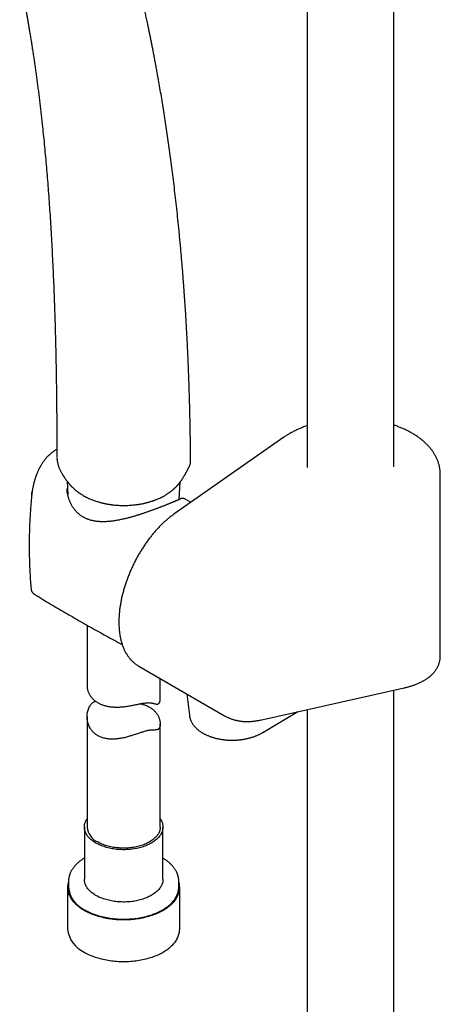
# Model space of a CAD drawing. Header units: millimetres. Extents: x 8 to 822, y 12 to 1777.
# Tile 6 of 14: x 636 to 722, y 441 to 643. Entities that reach past the tile are written whole.
import ezdxf

# ---------------------------------------------------------------- set-up
doc = ezdxf.new("R2010")
doc.units = ezdxf.units.MM

msp = doc.modelspace()

# ---------------------------------------------------------------- linework, layer by layer
at = {"color": 7, "linetype": 'Continuous', "lineweight": 30}
for p, q in [((694.88, 785.96), (694.88, 551.29)), ((712.68, 551.42), (712.68, 782.28)), ((690.11, 557.45), (667.6, 541.71)), ((716.22, 558.39), (716.23, 558.38)), ((716.51, 558.22), (716.23, 558.39)), ((716.51, 558.22), (716.52, 558.22)), ((643.62, 553.5), (643.62, 553.48)), ((643.62, 553.5), (643.62, 553.49)), ((671, 552.61), (671, 552.62)), ((670.66, 551.29), (670.65, 551.28)), ((645.69, 548.47), (645.83, 545.74)), ((722.17, 512.71), (722.17, 549.83)), ((668.7, 544.73), (668.89, 548.31)), ((638.41, 545.23), (638.41, 545.26)), ((638.47, 545.75), (638.51, 546.1)), ((638.51, 546.1), (638.51, 546.14)), ((670.17, 544.65), (670.17, 544.65)), ((649.79, 518.97), (649.79, 506.61)), ((660.4, 510.57), (677.97, 500.43)), ((664.79, 503.94), (664.79, 508.04)), ((685.24, 499.55), (714.79, 506.15)), ((670.22, 504.9), (670.75, 500.55)), ((712.68, 300.84), (712.68, 505.68)), ((649.79, 500.24), (649.79, 477.64)), ((685.81, 497), (692.98, 501.27)), ((694.88, 501.7), (694.88, 300.84)), ((664.79, 477.64), (664.79, 498.77)), ((649.24, 477.64), (649.24, 466.93)), ((665.34, 466.93), (665.34, 477.64)), ((645.99, 466.52), (645.99, 466.53)), ((645.99, 466.52), (645.99, 465.29)), ((668.59, 465.29), (668.59, 466.52)), ((645.82, 465.29), (645.82, 456.72)), ((668.77, 456.72), (668.77, 465.29))]:
    msp.add_line(p, q, dxfattribs=at)
at = {"color": 7, "linetype": 'Continuous', "lineweight": 30, "flags": 128}
for points in [[(651.6, 474.36), (651.39, 474.48), (651.19, 474.61), (651, 474.75), (650.81, 474.89), (650.64, 475.03), (650.47, 475.18), (650.31, 475.33), (650.17, 475.48), (650.03, 475.64), (649.91, 475.79), (649.79, 475.96), (649.69, 476.12), (649.59, 476.29), (649.51, 476.45), (649.44, 476.62), (649.38, 476.8), (649.33, 476.97), (649.29, 477.14), (649.26, 477.32), (649.25, 477.49), (649.24, 477.67), (649.25, 477.84), (649.27, 478.01), (649.3, 478.19), (649.34, 478.36), (649.39, 478.53), (649.46, 478.71), (649.53, 478.87), (649.62, 479.04), (649.71, 479.21), (649.79, 479.33)], [(664.79, 479.33), (664.85, 479.25), (664.95, 479.08), (665.03, 478.92), (665.11, 478.75), (665.18, 478.58), (665.23, 478.41), (665.28, 478.23), (665.31, 478.06), (665.33, 477.88), (665.34, 477.71), (665.34, 477.53), (665.33, 477.36), (665.3, 477.19), (665.27, 477.01), (665.22, 476.84), (665.16, 476.67), (665.09, 476.5), (665.01, 476.33), (664.92, 476.16), (664.82, 476), (664.71, 475.83), (664.58, 475.68), (664.45, 475.52), (664.31, 475.36), (664.15, 475.21), (663.99, 475.07), (663.82, 474.92), (663.64, 474.78), (663.45, 474.65), (663.25, 474.52), (663.04, 474.39), (662.82, 474.27), (662.6, 474.15), (662.37, 474.04), (662.13, 473.93), (661.88, 473.83), (661.63, 473.73), (661.37, 473.64), (661.11, 473.55), (660.84, 473.47), (660.56, 473.4), (660.29, 473.33), (660, 473.27), (659.71, 473.21), (659.42, 473.16), (659.13, 473.12), (658.83, 473.08), (658.54, 473.05), (658.24, 473.03), (657.94, 473.01), (657.63, 473), (657.33, 473), (657.03, 473), (656.72, 473.01), (656.42, 473.02), (656.12, 473.05), (655.82, 473.07), (655.53, 473.11), (655.23, 473.15), (654.94, 473.2), (654.65, 473.25), (654.37, 473.31), (654.09, 473.38), (653.81, 473.45), (653.54, 473.53), (653.28, 473.62), (653.02, 473.71), (652.76, 473.8), (652.52, 473.9), (652.28, 474.01), (652.04, 474.12), (651.82, 474.24), (651.6, 474.36)], [(664.79, 477.64), (664.79, 477.58), (664.78, 477.41), (664.76, 477.24), (664.73, 477.07), (664.68, 476.91), (664.63, 476.74), (664.56, 476.58), (664.48, 476.41), (664.4, 476.25), (664.3, 476.09), (664.19, 475.94), (664.07, 475.78), (663.93, 475.63), (663.79, 475.48), (663.64, 475.34), (663.48, 475.2), (663.31, 475.06), (663.13, 474.93), (662.95, 474.8), (662.75, 474.67), (662.54, 474.55), (662.33, 474.44), (662.11, 474.33), (661.88, 474.22), (661.65, 474.12), (661.41, 474.02), (661.16, 473.93), (660.9, 473.85), (660.64, 473.77), (660.38, 473.7), (660.11, 473.63), (659.84, 473.57), (659.56, 473.52), (659.28, 473.47), (659, 473.43), (658.71, 473.39), (658.42, 473.36), (658.13, 473.34), (657.84, 473.33), (657.55, 473.32), (657.26, 473.31), (656.96, 473.32), (656.67, 473.33), (656.38, 473.35), (656.09, 473.37), (655.8, 473.4), (655.52, 473.44), (655.23, 473.48), (654.95, 473.53), (654.68, 473.59), (654.41, 473.65), (654.14, 473.72), (653.87, 473.79), (653.62, 473.87), (653.36, 473.96), (653.12, 474.05), (652.88, 474.14), (652.64, 474.25), (652.42, 474.35), (652.2, 474.46), (651.99, 474.58)], [(645.99, 466.45), (645.96, 466.33), (645.91, 466.13), (645.87, 465.92), (645.84, 465.71), (645.82, 465.5), (645.82, 465.29), (645.82, 465.09), (645.84, 464.88), (645.87, 464.67), (645.91, 464.46), (645.96, 464.26), (646.02, 464.05), (646.09, 463.85), (646.18, 463.65), (646.27, 463.45), (646.38, 463.25), (646.5, 463.05), (646.62, 462.86), (646.76, 462.66), (646.91, 462.47), (647.07, 462.29), (647.24, 462.1), (647.42, 461.92), (647.6, 461.75), (647.8, 461.57), (648.01, 461.4), (648.23, 461.23), (648.45, 461.07), (648.68, 460.91), (648.93, 460.76), (649.18, 460.61)], [(649.18, 460.61), (649.44, 460.47), (649.7, 460.33), (649.98, 460.19), (650.26, 460.06), (650.55, 459.94), (650.84, 459.82), (651.14, 459.7), (651.45, 459.59), (651.76, 459.49), (652.08, 459.39), (652.41, 459.3), (652.73, 459.22), (653.07, 459.14), (653.41, 459.06), (653.75, 458.99), (654.09, 458.93), (654.44, 458.88), (654.79, 458.83), (655.14, 458.79), (655.5, 458.75), (655.85, 458.72), (656.21, 458.7), (656.57, 458.68), (656.93, 458.67), (657.29, 458.67), (657.65, 458.67), (658.01, 458.68), (658.37, 458.7), (658.73, 458.72), (659.09, 458.75), (659.44, 458.79), (659.8, 458.83), (660.15, 458.88), (660.49, 458.93), (660.84, 458.99), (661.18, 459.06), (661.52, 459.14), (661.85, 459.22), (662.18, 459.3), (662.5, 459.39), (662.82, 459.49), (663.13, 459.59), (663.44, 459.7), (663.74, 459.82), (664.04, 459.94), (664.33, 460.06), (664.61, 460.19), (664.88, 460.33), (665.15, 460.47), (665.41, 460.61), (665.66, 460.76), (665.9, 460.91), (666.13, 461.07), (666.36, 461.23), (666.58, 461.4), (666.78, 461.57), (666.98, 461.75), (667.17, 461.92), (667.35, 462.1), (667.52, 462.29), (667.68, 462.47), (667.82, 462.66), (667.96, 462.86), (668.09, 463.05), (668.21, 463.25), (668.31, 463.45), (668.41, 463.65), (668.49, 463.85), (668.56, 464.05), (668.63, 464.26), (668.68, 464.46), (668.72, 464.67), (668.74, 464.88), (668.76, 465.09), (668.77, 465.29), (668.76, 465.5), (668.74, 465.71), (668.72, 465.92), (668.68, 466.13), (668.63, 466.33), (668.59, 466.45)], [(665.34, 466.93), (665.34, 466.91), (665.33, 466.73), (665.32, 466.56), (665.29, 466.38), (665.25, 466.21), (665.19, 466.04), (665.13, 465.87), (665.05, 465.7), (664.97, 465.53), (664.87, 465.36), (664.77, 465.2), (664.65, 465.04), (664.52, 464.88), (664.38, 464.73), (664.23, 464.57), (664.07, 464.42), (663.91, 464.28), (663.73, 464.14), (663.54, 464), (663.35, 463.87), (663.14, 463.74), (662.93, 463.61), (662.71, 463.49), (662.48, 463.38), (662.25, 463.27), (662.01, 463.16), (661.76, 463.06), (661.5, 462.97), (661.24, 462.88), (660.97, 462.8), (660.7, 462.72), (660.43, 462.65), (660.14, 462.58), (659.86, 462.52), (659.57, 462.47), (659.28, 462.42), (658.98, 462.38), (658.69, 462.35), (658.39, 462.32), (658.09, 462.3), (657.78, 462.29), (657.48, 462.28), (657.18, 462.28), (656.88, 462.29), (656.57, 462.3), (656.27, 462.32), (655.97, 462.34), (655.68, 462.38), (655.38, 462.41), (655.09, 462.46), (654.8, 462.51), (654.51, 462.57), (654.23, 462.63), (653.95, 462.7), (653.68, 462.78), (653.41, 462.86), (653.15, 462.94), (652.89, 463.04), (652.64, 463.14), (652.4, 463.24), (652.16, 463.35), (651.93, 463.46), (651.71, 463.58), (651.49, 463.7), (651.29, 463.83), (651.09, 463.97), (650.9, 464.1), (650.72, 464.24), (650.55, 464.39), (650.39, 464.54), (650.24, 464.69), (650.1, 464.84), (649.97, 465), (649.85, 465.16), (649.74, 465.32), (649.64, 465.49), (649.55, 465.66), (649.47, 465.82), (649.41, 465.99), (649.35, 466.17), (649.31, 466.34), (649.27, 466.51), (649.25, 466.69), (649.24, 466.86), (649.24, 466.93)], [(649.3, 460.68), (649.56, 460.54), (649.82, 460.4), (650.1, 460.26), (650.38, 460.14), (650.66, 460.01), (650.96, 459.89), (651.26, 459.78), (651.56, 459.67), (651.88, 459.57), (652.19, 459.47), (652.52, 459.38), (652.84, 459.3), (653.18, 459.22), (653.51, 459.15), (653.85, 459.08), (654.19, 459.02), (654.54, 458.97), (654.89, 458.92), (655.24, 458.88), (655.6, 458.85), (655.95, 458.82), (656.31, 458.8), (656.67, 458.78), (657.02, 458.77), (657.38, 458.77), (657.74, 458.78), (658.1, 458.79), (658.46, 458.81), (658.81, 458.83), (659.17, 458.86), (659.52, 458.9), (659.87, 458.94), (660.22, 458.99), (660.56, 459.05), (660.9, 459.11), (661.24, 459.18), (661.58, 459.26), (661.9, 459.34), (662.23, 459.43), (662.55, 459.52), (662.86, 459.62), (663.17, 459.72), (663.48, 459.84), (663.77, 459.95), (664.06, 460.07), (664.35, 460.2), (664.62, 460.33), (664.89, 460.47), (665.15, 460.61), (665.41, 460.76), (665.65, 460.91), (665.89, 461.06), (666.12, 461.22), (666.34, 461.39), (666.55, 461.55), (666.75, 461.72), (666.94, 461.9), (667.12, 462.08), (667.29, 462.26), (667.46, 462.44), (667.61, 462.63), (667.75, 462.82), (667.88, 463.02), (668, 463.21), (668.11, 463.41), (668.21, 463.61), (668.29, 463.81), (668.37, 464.01), (668.44, 464.21), (668.49, 464.42), (668.53, 464.62), (668.56, 464.83), (668.58, 465.04), (668.59, 465.24), (668.59, 465.29)], [(649.18, 452.04), (649.44, 451.89), (649.7, 451.75), (649.98, 451.62), (650.26, 451.49), (650.55, 451.36), (650.84, 451.24), (651.14, 451.13), (651.45, 451.02), (651.76, 450.92), (652.08, 450.82), (652.41, 450.73), (652.73, 450.64), (653.07, 450.56), (653.41, 450.49), (653.75, 450.42), (654.09, 450.36), (654.44, 450.3), (654.79, 450.26), (655.14, 450.21), (655.5, 450.18), (655.85, 450.15), (656.21, 450.13), (656.57, 450.11), (656.93, 450.1), (657.29, 450.1), (657.65, 450.1), (658.01, 450.11), (658.37, 450.13), (658.73, 450.15), (659.09, 450.18), (659.44, 450.21), (659.8, 450.26), (660.15, 450.3), (660.49, 450.36), (660.84, 450.42), (661.18, 450.49), (661.52, 450.56), (661.85, 450.64), (662.18, 450.73), (662.5, 450.82), (662.82, 450.92), (663.13, 451.02), (663.44, 451.13), (663.74, 451.24), (664.04, 451.36), (664.33, 451.49), (664.61, 451.62), (664.88, 451.75), (665.15, 451.89), (665.41, 452.04), (665.66, 452.19), (665.9, 452.34), (666.13, 452.5), (666.36, 452.66), (666.58, 452.83), (666.78, 453), (666.98, 453.17), (667.17, 453.35), (667.35, 453.53), (667.52, 453.71), (667.68, 453.9), (667.82, 454.09), (667.96, 454.28), (668.09, 454.48), (668.21, 454.67), (668.31, 454.87), (668.41, 455.07), (668.49, 455.28), (668.56, 455.48), (668.63, 455.68), (668.68, 455.89), (668.72, 456.1), (668.74, 456.31), (668.76, 456.51), (668.77, 456.72)]]:
    msp.add_lwpolyline(points, dxfattribs=at)
at = {"color": 7, "linetype": 'Continuous', "lineweight": 30}
for centre, radius, start, end in [((653.51, 477.99), 3.74, 185.379, 245.9411), ((651.65, 465.86), 5.69, 185.7364, 245.5838), ((651.58, 457.31), 5.79, 185.7909, 245.5293)]:
    msp.add_arc(centre, radius, start, end, dxfattribs=at)
for points, knots in [([(671, 552.62), (671, 552.8), (671, 553.16), (671, 553.69), (670.99, 554.23), (670.99, 554.73), (670.98, 555.21), (670.98, 555.66), (670.98, 556.09), (670.97, 556.49), (670.97, 556.87), (670.96, 557.22), (670.96, 557.54), (670.95, 557.84), (670.95, 558.1), (670.95, 558.34), (670.94, 558.56), (670.94, 558.76), (670.94, 558.94), (670.93, 559.09), (670.93, 559.19), (670.93, 559.27), (670.93, 559.32), (670.93, 559.37), (670.93, 559.42), (670.93, 559.48), (670.93, 559.54), (670.92, 559.63), (670.92, 559.75), (670.92, 559.9), (670.92, 560.08), (670.91, 560.28), (670.91, 560.5), (670.9, 560.72), (670.9, 560.95), (670.88, 561.77), (670.84, 563.72), (670.78, 565.79), (670.73, 567.39), (670.71, 568.01), (670.69, 568.65), (670.67, 569.31), (670.64, 570), (670.61, 570.75), (670.58, 571.58), (670.54, 572.48), (670.5, 573.41), (670.46, 574.37), (670.41, 575.34), (670.37, 576.33), (670.32, 577.34), (670.26, 578.39), (670.2, 579.47), (670.14, 580.58), (670.07, 581.71), (670, 582.9), (669.92, 584.13), (669.84, 585.42), (669.74, 586.73), (669.65, 588.08), (669.54, 589.46), (669.44, 590.8), (669.34, 592.1), (669.23, 593.35), (669.12, 594.63), (669.01, 595.92), (668.89, 597.2), (668.77, 598.47), (668.61, 600.08), (668.42, 602.02), (668.18, 604.27), (667.93, 606.46), (667.68, 608.6), (667.43, 610.68), (667.17, 612.73), (666.9, 614.74), (666.63, 616.71), (666.36, 618.63), (666.09, 620.51), (665.81, 622.36), (665.52, 624.17), (665.24, 625.95), (664.95, 627.7), (664.65, 629.42), (664.39, 630.9), (664.17, 632.15), (663.98, 633.17), (663.79, 634.18), (663.61, 635.15), (663.43, 636.11), (663.25, 637.04), (663.07, 637.96), (662.89, 638.84), (662.72, 639.69), (662.55, 640.51), (662.38, 641.3), (662.24, 642.01), (662.1, 642.64), (661.98, 643.19), (661.87, 643.73), (661.76, 644.25), (661.65, 644.75), (661.54, 645.23), (661.45, 645.64), (661.37, 646), (661.3, 646.29), (661.25, 646.51), (661.22, 646.66), (661.2, 646.76), (661.18, 646.85), (661.16, 646.93), (661.14, 647.01), (661.13, 647.07), (661.12, 647.11), (661.11, 647.14), (661.1, 647.17), (661.09, 647.22), (661.08, 647.28), (661.06, 647.35), (661.04, 647.44), (661.01, 647.56), (660.98, 647.72), (660.93, 647.91), (660.88, 648.13), (660.83, 648.38), (660.76, 648.65), (660.69, 648.94), (660.62, 649.26), (660.54, 649.6), (660.45, 649.96), (660.36, 650.35), (660.26, 650.76), (660.16, 651.19), (660.04, 651.66), (659.92, 652.18), (659.78, 652.74), (659.63, 653.33), (659.48, 653.95), (659.32, 654.58), (659.21, 655.01), (659.15, 655.22), (659.15, 655.23)], [0, 0, 0, 0, 0.004719, 0.009877, 0.014704, 0.019294, 0.023646, 0.027762, 0.031708, 0.035409, 0.038863, 0.042071, 0.045032, 0.047701, 0.050132, 0.052325, 0.05428, 0.056213, 0.057839, 0.059157, 0.060168, 0.060785, 0.061209, 0.061639, 0.062117, 0.062641, 0.063213, 0.063832, 0.065089, 0.066505, 0.068078, 0.069941, 0.071974, 0.074048, 0.076122, 0.078196, 0.096733, 0.129906, 0.135448, 0.141143, 0.147063, 0.153208, 0.159579, 0.166175, 0.174239, 0.182615, 0.191305, 0.200309, 0.209247, 0.218473, 0.227989, 0.237794, 0.247888, 0.258271, 0.268944, 0.279906, 0.291701, 0.303814, 0.316244, 0.328992, 0.342058, 0.355441, 0.367165, 0.379123, 0.391314, 0.403677, 0.415977, 0.428192, 0.440323, 0.462344, 0.484079, 0.505528, 0.5261, 0.546401, 0.566431, 0.58619, 0.605677, 0.624551, 0.643162, 0.661511, 0.679597, 0.69742, 0.71498, 0.732276, 0.74931, 0.759882, 0.770348, 0.780591, 0.790548, 0.800217, 0.809905, 0.819287, 0.828362, 0.837132, 0.845595, 0.853753, 0.861605, 0.867559, 0.873326, 0.878903, 0.884292, 0.889492, 0.894504, 0.899299, 0.902593, 0.905634, 0.908424, 0.909451, 0.910439, 0.911388, 0.912298, 0.913167, 0.91384, 0.914191, 0.91439, 0.914709, 0.915187, 0.915824, 0.916619, 0.917574, 0.918688, 0.920421, 0.922436, 0.924733, 0.927314, 0.930176, 0.933322, 0.936607, 0.940152, 0.943958, 0.948024, 0.95235, 0.956936, 0.961783, 0.967414, 0.97336, 0.97962, 0.986195, 0.993084, 0.99962, 1, 1, 1, 1]), ([(635.99, 651.41), (636.02, 651.27), (636.08, 650.99), (636.16, 650.58), (636.25, 650.18), (636.32, 649.82), (636.39, 649.49), (636.45, 649.16), (636.52, 648.84), (636.58, 648.5), (636.65, 648.15), (636.72, 647.79), (636.81, 647.34), (636.92, 646.79), (637.04, 646.13), (637.17, 645.44), (637.3, 644.72), (637.44, 643.97), (637.57, 643.2), (637.71, 642.4), (637.86, 641.56), (638, 640.69), (638.15, 639.78), (638.31, 638.83), (638.46, 637.85), (638.62, 636.84), (638.78, 635.79), (638.94, 634.72), (639.1, 633.63), (639.26, 632.49), (639.41, 631.37), (639.56, 630.26), (639.71, 629.17), (639.85, 628.04), (639.99, 626.89), (640.13, 625.72), (640.28, 624.51), (640.42, 623.29), (640.58, 621.8), (640.77, 620.04), (640.98, 617.99), (641.18, 615.91), (641.37, 613.8), (641.55, 611.67), (641.73, 609.51), (641.9, 607.34), (642.05, 605.13), (642.21, 602.87), (642.35, 600.56), (642.49, 598.2), (642.62, 595.81), (642.74, 593.38), (642.86, 590.92), (642.96, 588.43), (643.06, 585.9), (643.15, 583.33), (643.23, 580.74), (643.3, 578.1), (643.37, 575.44), (643.43, 572.74), (643.47, 570.01), (643.52, 567.15), (643.55, 564.16), (643.58, 561.05), (643.6, 557.89), (643.61, 555.37), (643.62, 553.89), (643.62, 553.49)], [0, 0, 0, 0, 0.004564, 0.009425, 0.014018, 0.017893, 0.021553, 0.025062, 0.028674, 0.032418, 0.036293, 0.040301, 0.04444, 0.051337, 0.058571, 0.066143, 0.074053, 0.0823, 0.09073, 0.099486, 0.108568, 0.117977, 0.127892, 0.138147, 0.148741, 0.159674, 0.170946, 0.182348, 0.194078, 0.206136, 0.218522, 0.229858, 0.241456, 0.253317, 0.265439, 0.277823, 0.290469, 0.303288, 0.316216, 0.337148, 0.358362, 0.379857, 0.401632, 0.423687, 0.445621, 0.467824, 0.490297, 0.513037, 0.536518, 0.560276, 0.584311, 0.608622, 0.633208, 0.658067, 0.683198, 0.708599, 0.734269, 0.760206, 0.786407, 0.812872, 0.839596, 0.866579, 0.896554, 0.926835, 0.957417, 0.988295, 1, 1, 1, 1]), ([(694.88, 559.83), (694.83, 559.81), (694.66, 559.75), (694.36, 559.64), (693.98, 559.5), (693.62, 559.35), (693.25, 559.2), (692.9, 559.04), (692.55, 558.87), (692.2, 558.7), (691.86, 558.52), (691.53, 558.34), (691.2, 558.15), (690.88, 557.96), (690.57, 557.76), (690.31, 557.59), (690.16, 557.49), (690.11, 557.45)], [0, 0, 0, 0, 0.0270247, 0.0986109, 0.1702449, 0.2419268, 0.3136558, 0.3854309, 0.4572499, 0.5291102, 0.6010081, 0.6729388, 0.7448964, 0.8168739, 0.8888625, 0.960849, 1, 1, 1, 1]), ([(716.22, 558.39), (716.21, 558.4), (716.09, 558.47), (715.85, 558.59), (715.52, 558.77), (715.17, 558.94), (714.83, 559.1), (714.47, 559.26), (714.11, 559.41), (713.75, 559.56), (713.38, 559.7), (713.02, 559.83), (712.79, 559.91), (712.68, 559.94)], [0, 0, 0, 0, 0.0126538, 0.1132016, 0.2137188, 0.3142174, 0.4146874, 0.5151204, 0.6155097, 0.7158501, 0.8161374, 0.9163689, 1, 1, 1, 1]), ([(722.17, 549.83), (722.17, 549.85), (722.17, 549.96), (722.17, 550.16), (722.15, 550.44), (722.12, 550.72), (722.09, 550.99), (722.04, 551.27), (721.98, 551.55), (721.91, 551.82), (721.83, 552.09), (721.75, 552.36), (721.65, 552.63), (721.54, 552.9), (721.42, 553.17), (721.29, 553.44), (721.15, 553.7), (721, 553.96), (720.85, 554.22), (720.68, 554.48), (720.5, 554.73), (720.31, 554.98), (720.11, 555.23), (719.9, 555.47), (719.69, 555.71), (719.46, 555.95), (719.22, 556.19), (718.98, 556.42), (718.73, 556.64), (718.46, 556.86), (718.19, 557.08), (717.91, 557.3), (717.63, 557.5), (717.33, 557.71), (717.03, 557.91), (716.76, 558.08), (716.59, 558.18), (716.52, 558.22)], [0, 0, 0, 0, 0.005245, 0.033425, 0.061599, 0.089782, 0.117988, 0.146233, 0.174533, 0.202901, 0.231352, 0.259898, 0.288551, 0.317321, 0.346216, 0.375244, 0.40441, 0.433718, 0.46317, 0.492764, 0.522501, 0.552376, 0.582385, 0.61252, 0.642775, 0.67314, 0.703608, 0.734166, 0.764807, 0.795519, 0.826293, 0.857118, 0.887987, 0.918891, 0.949821, 0.980771, 1, 1, 1, 1]), ([(643.61, 554.99), (643.59, 554.98), (643.52, 554.93), (643.39, 554.86), (643.22, 554.75), (643.06, 554.65), (642.9, 554.54), (642.74, 554.42), (642.59, 554.3), (642.43, 554.18), (642.28, 554.05), (642.14, 553.92), (642.02, 553.81), (641.92, 553.71), (641.83, 553.63), (641.74, 553.54), (641.63, 553.43), (641.5, 553.28), (641.35, 553.11), (641.2, 552.93), (641.06, 552.75), (640.9, 552.55), (640.74, 552.32), (640.59, 552.09), (640.45, 551.87), (640.34, 551.69), (640.26, 551.55), (640.2, 551.44), (640.14, 551.33), (640.08, 551.23), (640.02, 551.11), (639.94, 550.96), (639.85, 550.77), (639.75, 550.56), (639.64, 550.32), (639.54, 550.07), (639.44, 549.81), (639.35, 549.58), (639.28, 549.37), (639.21, 549.19), (639.15, 549), (639.1, 548.82), (639.05, 548.67), (639.01, 548.54), (638.99, 548.44), (638.97, 548.37), (638.95, 548.32), (638.94, 548.27), (638.92, 548.19), (638.89, 548.09), (638.86, 547.96), (638.82, 547.79), (638.78, 547.6), (638.73, 547.37), (638.67, 547.11), (638.62, 546.82), (638.57, 546.49), (638.53, 546.26), (638.51, 546.14)], [0, 0, 0, 0, 0.0071529, 0.0265353, 0.0461463, 0.0657477, 0.0853141, 0.1048345, 0.1243308, 0.1447378, 0.1651117, 0.1839376, 0.20031, 0.2142342, 0.2257125, 0.2366464, 0.2516039, 0.2713417, 0.2946969, 0.3177947, 0.3403509, 0.3623545, 0.391658, 0.4195951, 0.4444322, 0.4658213, 0.4792184, 0.4908918, 0.5017104, 0.5122442, 0.5250631, 0.5406834, 0.5591133, 0.5825941, 0.6073915, 0.6323132, 0.657332, 0.6824456, 0.700355, 0.7183288, 0.7363707, 0.7536804, 0.7684444, 0.7805958, 0.7901354, 0.7970627, 0.8002295, 0.8042382, 0.8110578, 0.8206903, 0.8331388, 0.8484085, 0.8665071, 0.8874458, 0.9112401, 0.9379109, 0.9674857, 1, 1, 1, 1]), ([(643.62, 553.29), (643.63, 553.21), (643.63, 553.06), (643.66, 552.82), (643.69, 552.57), (643.74, 552.32), (643.79, 552.08), (643.86, 551.83), (643.93, 551.58), (644.02, 551.33), (644.11, 551.09), (644.22, 550.84), (644.34, 550.58), (644.46, 550.33), (644.61, 550.08), (644.72, 549.88), (644.8, 549.77), (644.82, 549.73)], [0, 0, 0, 0, 0.060568, 0.125802, 0.19179, 0.258471, 0.325766, 0.393581, 0.461806, 0.530013, 0.598967, 0.671098, 0.744302, 0.818662, 0.894232, 0.971058, 1, 1, 1, 1]), ([(670.66, 551.29), (670.66, 551.3), (670.7, 551.36), (670.75, 551.47), (670.81, 551.62), (670.87, 551.78), (670.92, 551.94), (670.96, 552.11), (670.98, 552.27), (671, 552.44), (671, 552.55), (671, 552.6), (671, 552.6)], [0, 0, 0, 0, 0.026067, 0.154155, 0.276674, 0.394259, 0.520535, 0.641879, 0.761764, 0.880373, 0.99809, 1, 1, 1, 1]), ([(649.02, 545.53), (649.15, 545.46), (649.4, 545.32), (649.78, 545.12), (650.16, 544.95), (650.52, 544.79), (650.87, 544.65), (651.23, 544.51), (651.59, 544.39), (651.94, 544.28), (652.27, 544.18), (652.56, 544.1), (652.82, 544.03), (653.04, 543.98), (653.23, 543.94), (653.4, 543.9), (653.55, 543.87), (653.66, 543.85), (653.75, 543.83), (653.81, 543.82), (653.86, 543.81), (653.9, 543.8), (653.95, 543.79), (654.01, 543.78), (654.11, 543.76), (654.26, 543.74), (654.48, 543.71), (654.71, 543.67), (654.97, 543.64), (655.25, 543.6), (655.57, 543.57), (655.9, 543.55), (656.26, 543.52), (656.68, 543.5), (657.16, 543.49), (657.68, 543.49), (658.17, 543.51), (658.63, 543.53), (659.06, 543.57), (659.46, 543.61), (659.79, 543.65), (660.07, 543.69), (660.31, 543.72), (660.56, 543.76), (660.83, 543.81), (661.12, 543.86), (661.39, 543.92), (661.63, 543.98), (661.85, 544.03), (662.08, 544.08), (662.31, 544.15), (662.54, 544.21), (662.77, 544.28), (662.97, 544.34), (663.14, 544.4), (663.3, 544.45), (663.42, 544.49), (663.54, 544.54), (663.68, 544.59), (663.85, 544.65), (664.06, 544.73), (664.34, 544.85), (664.7, 545.01), (665.11, 545.2), (665.47, 545.39), (665.77, 545.57), (666.02, 545.72), (666.24, 545.85), (666.44, 545.99), (666.62, 546.11), (666.77, 546.22), (666.9, 546.32), (667.03, 546.42), (667.16, 546.52), (667.29, 546.62), (667.4, 546.72), (667.49, 546.8), (667.56, 546.86), (667.62, 546.91), (667.7, 546.99), (667.79, 547.07), (667.88, 547.16), (667.96, 547.23), (668.03, 547.31), (668.11, 547.39), (668.21, 547.49), (668.31, 547.61), (668.41, 547.72), (668.51, 547.83), (668.6, 547.95), (668.7, 548.06), (668.79, 548.18), (668.88, 548.3), (668.97, 548.43), (669.07, 548.56), (669.17, 548.7), (669.26, 548.84), (669.36, 548.99), (669.47, 549.17), (669.59, 549.35), (669.69, 549.52), (669.78, 549.67), (669.85, 549.8), (669.93, 549.93), (670, 550.05), (670.06, 550.17), (670.11, 550.25), (670.15, 550.33), (670.19, 550.4), (670.22, 550.47), (670.27, 550.55), (670.31, 550.63), (670.35, 550.71), (670.39, 550.78), (670.42, 550.84), (670.47, 550.92), (670.5, 550.99), (670.54, 551.05), (670.56, 551.1), (670.59, 551.15), (670.62, 551.21), (670.64, 551.26), (670.66, 551.28)], [0, 0, 0, 0, 0.019714, 0.038455, 0.056224, 0.073023, 0.088853, 0.103718, 0.119996, 0.134931, 0.148528, 0.160792, 0.170787, 0.179688, 0.187496, 0.194215, 0.199846, 0.204311, 0.207733, 0.210115, 0.211502, 0.21293, 0.214827, 0.217194, 0.219969, 0.226763, 0.234877, 0.244308, 0.253839, 0.264415, 0.276035, 0.288695, 0.302263, 0.31565, 0.33567, 0.354675, 0.372668, 0.389654, 0.405634, 0.420611, 0.434586, 0.44318, 0.452033, 0.461641, 0.472004, 0.483122, 0.494995, 0.503416, 0.512178, 0.521282, 0.530726, 0.540511, 0.550041, 0.558555, 0.566036, 0.572505, 0.577963, 0.582661, 0.587868, 0.595721, 0.60475, 0.61493, 0.633901, 0.653083, 0.672477, 0.686596, 0.699155, 0.710154, 0.720632, 0.731884, 0.738673, 0.745857, 0.753344, 0.7608, 0.768196, 0.775169, 0.780917, 0.783902, 0.787532, 0.792327, 0.79827, 0.804048, 0.808868, 0.813001, 0.817385, 0.824756, 0.831411, 0.83773, 0.844438, 0.849922, 0.856673, 0.863313, 0.868529, 0.874552, 0.881819, 0.888674, 0.894414, 0.901613, 0.909338, 0.917538, 0.9258, 0.931615, 0.936718, 0.94182, 0.948542, 0.952498, 0.956141, 0.959313, 0.961925, 0.964694, 0.968271, 0.972316, 0.975569, 0.977963, 0.98068, 0.984242, 0.988069, 0.990196, 0.991973, 0.993746, 0.996748, 1, 1, 1, 1]), ([(644.82, 549.74), (644.82, 549.74), (644.84, 549.7), (644.88, 549.64), (644.93, 549.56), (644.97, 549.5), (645, 549.45), (645.04, 549.39), (645.07, 549.34), (645.11, 549.28), (645.15, 549.22), (645.22, 549.12), (645.31, 548.99), (645.42, 548.82), (645.53, 548.68), (645.62, 548.56), (645.7, 548.45), (645.76, 548.37), (645.83, 548.28), (645.9, 548.2), (645.97, 548.11), (646.03, 548.04), (646.09, 547.97), (646.14, 547.9), (646.2, 547.83), (646.28, 547.75), (646.36, 547.66), (646.44, 547.57), (646.53, 547.47), (646.64, 547.35), (646.78, 547.22), (646.92, 547.08), (647.06, 546.96), (647.18, 546.85), (647.28, 546.76), (647.38, 546.67), (647.48, 546.59), (647.58, 546.51), (647.68, 546.43), (647.77, 546.37), (647.84, 546.31), (647.9, 546.26), (647.96, 546.22), (648.02, 546.17), (648.1, 546.12), (648.2, 546.05), (648.32, 545.97), (648.46, 545.87), (648.63, 545.77), (648.81, 545.65), (648.95, 545.58), (649.02, 545.54)], [0, 0, 0, 0, 0.000304, 0.017633, 0.03221, 0.042123, 0.051362, 0.060832, 0.070537, 0.080532, 0.090904, 0.10166, 0.131969, 0.163001, 0.189172, 0.213914, 0.229921, 0.24675, 0.263238, 0.280852, 0.297776, 0.315442, 0.329782, 0.340787, 0.356954, 0.376447, 0.397841, 0.417895, 0.436668, 0.467151, 0.499479, 0.534693, 0.57153, 0.597467, 0.620284, 0.643445, 0.669661, 0.691542, 0.714232, 0.734066, 0.75068, 0.764092, 0.776052, 0.789259, 0.806735, 0.828466, 0.854431, 0.884604, 0.918952, 0.957434, 1, 1, 1, 1]), ([(668.93, 544.83), (668.92, 544.83), (668.89, 544.82), (668.85, 544.79), (668.79, 544.77), (668.72, 544.73), (668.64, 544.7), (668.55, 544.66), (668.46, 544.62), (668.35, 544.57), (668.24, 544.52), (668.11, 544.47), (667.98, 544.41), (667.84, 544.35), (667.69, 544.29), (667.54, 544.23), (667.37, 544.16), (667.21, 544.09), (667.03, 544.02), (666.85, 543.94), (666.66, 543.87), (666.47, 543.79), (666.27, 543.71), (666.06, 543.63), (665.85, 543.54), (665.63, 543.45), (665.41, 543.37), (665.18, 543.28), (664.94, 543.19), (664.7, 543.09), (664.46, 543), (664.21, 542.9), (663.95, 542.81), (663.69, 542.71), (663.43, 542.61), (663.15, 542.51), (662.88, 542.41), (662.6, 542.31), (662.31, 542.21), (662.02, 542.11), (661.72, 542.01), (661.43, 541.91), (661.12, 541.8), (660.82, 541.7), (660.51, 541.6), (660.19, 541.5), (659.87, 541.41), (659.55, 541.31), (659.22, 541.21), (658.89, 541.12), (658.56, 541.03), (658.23, 540.94), (657.89, 540.85), (657.56, 540.77), (657.22, 540.69), (656.88, 540.62), (656.54, 540.55), (656.2, 540.48), (655.85, 540.42), (655.51, 540.36), (655.18, 540.31), (654.84, 540.27), (654.51, 540.23), (654.18, 540.2), (653.86, 540.18), (653.54, 540.16), (653.23, 540.16), (652.92, 540.16), (652.61, 540.16), (652.31, 540.18), (652.02, 540.2), (651.73, 540.23), (651.45, 540.27), (651.18, 540.32), (650.92, 540.38), (650.65, 540.44), (650.4, 540.51), (650.15, 540.59), (649.91, 540.68), (649.67, 540.78), (649.44, 540.88), (649.22, 541), (649, 541.12), (648.79, 541.25), (648.58, 541.38), (648.38, 541.53), (648.19, 541.68), (648, 541.84), (647.81, 542.02), (647.64, 542.19), (647.47, 542.38), (647.3, 542.58), (647.14, 542.78), (646.99, 542.99), (646.84, 543.21), (646.71, 543.44), (646.57, 543.67), (646.45, 543.91), (646.34, 544.16), (646.23, 544.42), (646.13, 544.68), (646.04, 544.94), (645.96, 545.21), (645.89, 545.48), (645.83, 545.76), (645.77, 546.03), (645.73, 546.31), (645.7, 546.59), (645.68, 546.78), (645.68, 546.88), (645.68, 546.9)], [0, 0, 0, 0, 0.0075378, 0.0164377, 0.0256994, 0.0352051, 0.0448551, 0.0545709, 0.0642871, 0.0739707, 0.0836505, 0.0933225, 0.102968, 0.112568, 0.1221066, 0.1315704, 0.1409486, 0.1502322, 0.1594144, 0.1684901, 0.1774558, 0.1863185, 0.1952228, 0.204135, 0.2130329, 0.2218977, 0.2307131, 0.2394643, 0.248123, 0.2568412, 0.2655448, 0.2742481, 0.2829621, 0.2916995, 0.3004751, 0.3092532, 0.3180398, 0.3269178, 0.3358592, 0.3448342, 0.3538095, 0.3627591, 0.3718252, 0.3809806, 0.3901914, 0.399471, 0.4088326, 0.4182779, 0.4277824, 0.4373509, 0.4469661, 0.4566309, 0.4663468, 0.4761149, 0.4859354, 0.4958078, 0.5057309, 0.5157024, 0.5257196, 0.5357679, 0.545796, 0.555769, 0.5656858, 0.5755445, 0.5853442, 0.5950852, 0.6047687, 0.6143971, 0.6239738, 0.6335031, 0.6429837, 0.6522889, 0.6614985, 0.6706288, 0.6796959, 0.688716, 0.6977006, 0.706524, 0.7154319, 0.7243517, 0.7332386, 0.7420564, 0.7507765, 0.7594655, 0.7682726, 0.7771027, 0.7859695, 0.7948865, 0.8038667, 0.812909, 0.8219508, 0.8311192, 0.8403914, 0.8497436, 0.8591483, 0.8686117, 0.8781901, 0.8878867, 0.8976882, 0.9075856, 0.9175678, 0.9276214, 0.9377312, 0.9478801, 0.9580495, 0.9682175, 0.9783709, 0.9885089, 0.9986619, 1, 1, 1, 1]), ([(638.41, 545.23), (638.39, 545.04), (638.34, 544.51), (638.27, 543.63), (638.19, 542.59), (638.12, 541.55), (638.07, 540.51), (638.02, 539.47), (637.98, 538.43), (637.96, 537.39), (637.94, 536.34), (637.94, 535.3), (637.94, 534.26), (637.96, 533.22), (637.98, 532.18), (638.02, 531.14), (638.06, 530.1), (638.12, 529.06), (638.18, 528.02), (638.25, 527.15), (638.29, 526.62), (638.31, 526.44)], [0, 0, 0, 0, 0.030335, 0.085681, 0.141037, 0.1964, 0.251769, 0.30714, 0.362514, 0.417886, 0.473256, 0.528621, 0.58398, 0.63933, 0.694668, 0.749993, 0.805304, 0.860597, 0.915871, 0.971123, 1, 1, 1, 1]), ([(638.53, 546.17), (638.5, 546.01), (638.46, 545.7), (638.42, 545.39), (638.41, 545.24)], [0, 0, 0, 0, 0.501266, 1, 1, 1, 1]), ([(670.02, 544.74), (670, 544.75), (669.93, 544.78), (669.83, 544.83), (669.71, 544.87), (669.61, 544.9), (669.51, 544.92), (669.41, 544.93), (669.32, 544.93), (669.23, 544.93), (669.15, 544.91), (669.06, 544.89), (668.99, 544.87), (668.95, 544.84), (668.93, 544.83)], [0, 0, 0, 0, 0.063669, 0.199924, 0.316074, 0.420941, 0.514607, 0.598818, 0.679055, 0.753618, 0.8237, 0.890276, 0.954182, 1, 1, 1, 1]), ([(671.05, 544.12), (670.95, 544.18), (670.66, 544.36), (670.37, 544.53), (670.17, 544.65)], [0, 0, 0, 0, 0.323149, 1, 1, 1, 1]), ([(667.6, 541.71), (667.55, 541.67), (667.39, 541.56), (667.15, 541.38), (666.85, 541.16), (666.56, 540.92), (666.27, 540.68), (665.98, 540.44), (665.69, 540.18), (665.41, 539.92), (665.13, 539.65), (664.85, 539.37), (664.57, 539.09), (664.3, 538.8), (664.03, 538.51), (663.76, 538.2), (663.49, 537.89), (663.23, 537.58), (662.97, 537.26), (662.71, 536.94), (662.46, 536.6), (662.21, 536.27), (661.97, 535.93), (661.73, 535.58), (661.49, 535.23), (661.26, 534.88), (661.03, 534.52), (660.8, 534.16), (660.58, 533.79), (660.36, 533.42), (660.15, 533.05), (659.95, 532.67), (659.74, 532.29), (659.55, 531.9), (659.35, 531.52), (659.17, 531.13), (658.98, 530.74), (658.81, 530.35), (658.64, 529.95), (658.47, 529.56), (658.31, 529.16), (658.15, 528.76), (658, 528.36), (657.86, 527.96), (657.72, 527.56), (657.59, 527.16), (657.46, 526.76), (657.35, 526.35), (657.23, 525.95), (657.12, 525.55), (657.02, 525.15), (656.93, 524.75), (656.84, 524.35), (656.76, 523.95), (656.68, 523.56), (656.62, 523.16), (656.55, 522.77), (656.5, 522.38), (656.45, 521.99), (656.41, 521.6), (656.38, 521.21), (656.35, 520.83), (656.33, 520.45), (656.32, 520.08), (656.31, 519.7), (656.31, 519.33), (656.32, 518.97), (656.34, 518.61), (656.36, 518.25), (656.39, 517.89), (656.43, 517.54), (656.48, 517.2), (656.53, 516.86), (656.6, 516.52), (656.66, 516.2), (656.74, 515.87), (656.83, 515.56), (656.92, 515.24), (657.02, 514.94), (657.13, 514.64), (657.24, 514.35), (657.36, 514.07), (657.49, 513.79), (657.63, 513.53), (657.77, 513.27), (657.92, 513.02), (658.08, 512.78), (658.24, 512.54), (658.41, 512.32), (658.59, 512.1), (658.77, 511.89), (658.96, 511.7), (659.15, 511.51), (659.35, 511.33), (659.55, 511.16), (659.76, 510.99), (659.97, 510.84), (660.19, 510.7), (660.33, 510.61), (660.4, 510.57)], [0, 0, 0, 0, 0.005628, 0.016246, 0.026855, 0.037457, 0.048052, 0.058637, 0.069212, 0.079778, 0.090333, 0.100878, 0.111412, 0.121936, 0.132449, 0.142953, 0.153446, 0.16393, 0.174405, 0.184872, 0.19533, 0.20578, 0.216222, 0.226657, 0.237086, 0.247509, 0.257926, 0.268338, 0.278745, 0.289148, 0.299547, 0.309942, 0.320335, 0.330726, 0.341114, 0.351501, 0.361887, 0.372273, 0.382659, 0.393045, 0.403433, 0.413821, 0.424212, 0.434605, 0.445, 0.4554, 0.465803, 0.476211, 0.486624, 0.497043, 0.507468, 0.517899, 0.528338, 0.538785, 0.54924, 0.559703, 0.570176, 0.580658, 0.59115, 0.601653, 0.612166, 0.62269, 0.633224, 0.643769, 0.654325, 0.66489, 0.675465, 0.686048, 0.696638, 0.707235, 0.717835, 0.728436, 0.739035, 0.749628, 0.760212, 0.770783, 0.781334, 0.791862, 0.802361, 0.812824, 0.823247, 0.833622, 0.843945, 0.854211, 0.864415, 0.874553, 0.884622, 0.894621, 0.904549, 0.914406, 0.924194, 0.933915, 0.943572, 0.95317, 0.962713, 0.972209, 0.981662, 0.99108, 1, 1, 1, 1]), ([(638.3, 526.44), (638.31, 526.41), (638.31, 526.35), (638.33, 526.26), (638.35, 526.19), (638.36, 526.13), (638.38, 526.09), (638.39, 526.06), (638.39, 526.04), (638.39, 526.04), (638.4, 526.03), (638.41, 526.01), (638.41, 525.99), (638.42, 525.97), (638.43, 525.95), (638.45, 525.91), (638.46, 525.88), (638.48, 525.86), (638.49, 525.84), (638.51, 525.81), (638.54, 525.76), (638.59, 525.68), (638.66, 525.59), (638.75, 525.5), (638.85, 525.42), (638.93, 525.37), (638.97, 525.34)], [0, 0, 0, 0, 0.062774, 0.11726, 0.164223, 0.205262, 0.243035, 0.281075, 0.322934, 0.367276, 0.403374, 0.418973, 0.433643, 0.448084, 0.463034, 0.496899, 0.512699, 0.530015, 0.548964, 0.569649, 0.599868, 0.661321, 0.749276, 0.822278, 0.906142, 1, 1, 1, 1]), ([(638.97, 525.34), (639.07, 525.28), (639.69, 524.9), (640.84, 524.2), (642.43, 523.24), (644.03, 522.29), (645.64, 521.35), (647.25, 520.42), (648.86, 519.49), (650.48, 518.58), (652.11, 517.67), (653.74, 516.78), (655.37, 515.89), (656.45, 515.31), (656.99, 515.02)], [0, 0, 0, 0, 0.015813, 0.105369, 0.194927, 0.284486, 0.374043, 0.463599, 0.553151, 0.642698, 0.732239, 0.821772, 0.911297, 1, 1, 1, 1]), ([(638.97, 525.34), (638.97, 525.34), (638.97, 525.34), (638.97, 525.34), (638.97, 525.34)], [0, 0, 0, 0, 0.7471392, 1, 1, 1, 1]), ([(714.79, 506.15), (714.85, 506.16), (715.02, 506.2), (715.31, 506.27), (715.65, 506.36), (715.99, 506.46), (716.32, 506.56), (716.64, 506.66), (716.95, 506.77), (717.26, 506.89), (717.56, 507.02), (717.86, 507.14), (718.15, 507.28), (718.42, 507.42), (718.69, 507.57), (718.96, 507.72), (719.21, 507.87), (719.45, 508.04), (719.69, 508.2), (719.91, 508.38), (720.13, 508.55), (720.33, 508.74), (720.52, 508.92), (720.7, 509.11), (720.88, 509.3), (721.04, 509.5), (721.19, 509.7), (721.32, 509.9), (721.45, 510.11), (721.57, 510.32), (721.68, 510.53), (721.77, 510.74), (721.86, 510.95), (721.93, 511.17), (722, 511.39), (722.05, 511.61), (722.1, 511.83), (722.13, 512.05), (722.16, 512.28), (722.17, 512.5), (722.17, 512.64), (722.17, 512.71)], [0, 0, 0, 0, 0.014598, 0.042683, 0.070819, 0.099015, 0.127267, 0.15557, 0.183917, 0.212299, 0.240703, 0.269114, 0.297506, 0.325855, 0.354134, 0.38231, 0.410348, 0.43821, 0.465857, 0.493253, 0.520362, 0.547154, 0.573605, 0.5997, 0.62543, 0.650794, 0.675798, 0.700456, 0.724787, 0.748813, 0.772562, 0.796063, 0.819347, 0.842448, 0.865397, 0.88823, 0.910981, 0.933683, 0.95637, 0.979064, 1, 1, 1, 1]), ([(649.79, 506.61), (649.79, 506.57), (649.79, 506.44), (649.81, 506.23), (649.84, 505.98), (649.9, 505.72), (649.98, 505.45), (650.08, 505.18), (650.21, 504.9), (650.35, 504.65), (650.51, 504.41), (650.67, 504.21), (650.83, 504.02), (651, 503.84), (651.2, 503.65), (651.44, 503.46), (651.7, 503.28), (651.96, 503.12), (652.2, 502.98), (652.44, 502.86), (652.69, 502.76), (652.97, 502.65), (653.28, 502.54), (653.63, 502.45), (653.97, 502.37), (654.33, 502.31), (654.71, 502.26), (655.11, 502.22), (655.51, 502.2), (655.91, 502.19), (656.3, 502.2), (656.69, 502.22), (657.11, 502.26), (657.54, 502.3), (657.99, 502.36), (658.43, 502.44), (658.85, 502.51), (659.26, 502.59), (659.65, 502.67), (660.05, 502.76), (660.44, 502.84), (660.83, 502.92), (661.21, 502.99), (661.57, 503.04), (661.9, 503.08), (662.22, 503.11), (662.51, 503.11), (662.8, 503.08), (663.06, 503.04), (663.32, 502.98), (663.55, 502.92), (663.77, 502.86), (663.97, 502.82), (664.14, 502.81), (664.28, 502.83), (664.4, 502.88), (664.51, 502.96), (664.6, 503.07), (664.68, 503.22), (664.74, 503.41), (664.77, 503.62), (664.79, 503.8), (664.79, 503.91), (664.79, 503.94)], [0, 0, 0, 0, 0.00636, 0.022682, 0.037635, 0.052622, 0.069236, 0.085898, 0.103667, 0.121497, 0.136213, 0.150964, 0.164212, 0.177485, 0.19083, 0.208032, 0.225292, 0.239537, 0.253815, 0.266635, 0.27948, 0.292392, 0.309201, 0.326065, 0.341533, 0.357043, 0.374255, 0.391523, 0.408689, 0.425909, 0.441698, 0.457529, 0.475093, 0.492713, 0.511301, 0.52996, 0.547177, 0.564459, 0.581084, 0.597778, 0.615431, 0.633217, 0.651121, 0.669191, 0.686874, 0.704741, 0.72276, 0.740963, 0.761375, 0.781876, 0.803504, 0.825176, 0.846001, 0.8669, 0.882536, 0.898282, 0.91415, 0.930209, 0.94587, 0.96171, 0.977677, 0.993783, 1, 1, 1, 1]), ([(662.6, 502.19), (662.69, 502.13), (662.88, 502.02), (663.14, 501.83), (663.39, 501.62), (663.63, 501.4), (663.84, 501.16), (664.03, 500.92), (664.2, 500.68), (664.35, 500.42), (664.48, 500.15), (664.59, 499.88), (664.67, 499.61), (664.74, 499.34), (664.78, 499.05), (664.8, 498.76), (664.78, 498.53), (664.76, 498.35), (664.72, 498.2), (664.67, 498.04), (664.58, 497.88), (664.47, 497.76), (664.35, 497.66), (664.22, 497.6), (664.07, 497.55), (663.9, 497.52), (663.71, 497.51), (663.52, 497.5), (663.31, 497.5), (663.08, 497.49), (662.82, 497.48), (662.54, 497.44), (662.24, 497.39), (661.91, 497.31), (661.56, 497.21), (661.19, 497.1), (660.86, 496.99), (660.58, 496.9), (660.28, 496.8), (659.89, 496.66), (659.41, 496.5), (658.95, 496.36), (658.51, 496.22), (658.09, 496.11), (657.66, 495.99), (657.23, 495.89), (656.8, 495.81), (656.42, 495.75), (656.07, 495.7), (655.75, 495.67), (655.44, 495.65), (655.13, 495.64), (654.82, 495.64), (654.51, 495.65), (654.21, 495.67), (653.88, 495.72), (653.55, 495.78), (653.19, 495.86), (652.84, 495.97), (652.5, 496.1), (652.18, 496.25), (651.89, 496.42), (651.62, 496.59), (651.38, 496.77), (651.15, 496.98), (650.94, 497.19), (650.75, 497.42), (650.58, 497.64), (650.45, 497.85), (650.31, 498.1), (650.15, 498.43), (649.99, 498.85), (649.89, 499.23), (649.83, 499.59), (649.8, 499.91), (649.79, 500.23), (649.8, 500.56), (649.83, 500.88), (649.89, 501.22), (649.99, 501.58), (650.1, 501.9), (650.21, 502.14), (650.3, 502.31), (650.4, 502.48), (650.53, 502.66), (650.69, 502.86), (650.89, 503.06), (651.12, 503.24), (651.32, 503.36), (651.45, 503.41), (651.49, 503.43)], [0, 0, 0, 0, 0.011325, 0.022687, 0.034694, 0.046744, 0.058346, 0.069985, 0.081301, 0.09265, 0.104631, 0.116649, 0.128211, 0.13981, 0.153348, 0.166977, 0.18069, 0.187602, 0.194528, 0.206024, 0.217625, 0.229322, 0.241136, 0.252559, 0.264031, 0.276138, 0.288275, 0.299929, 0.311603, 0.323718, 0.335892, 0.348136, 0.360501, 0.372662, 0.384963, 0.397375, 0.409917, 0.416973, 0.424045, 0.438307, 0.452666, 0.467134, 0.479181, 0.491267, 0.504033, 0.51684, 0.529164, 0.541525, 0.550739, 0.559968, 0.569272, 0.578593, 0.588019, 0.597463, 0.606988, 0.616535, 0.628129, 0.639765, 0.652077, 0.664441, 0.676366, 0.68834, 0.698781, 0.709254, 0.720317, 0.731418, 0.742102, 0.752818, 0.760787, 0.768769, 0.78484, 0.801006, 0.817289, 0.828781, 0.840303, 0.85246, 0.864651, 0.876372, 0.888127, 0.902954, 0.917882, 0.925394, 0.932907, 0.940479, 0.948067, 0.959406, 0.970831, 0.982332, 0.99394, 1, 1, 1, 1]), ([(660.68, 502.88), (660.74, 502.87), (660.93, 502.84), (661.24, 502.75), (661.6, 502.64), (661.95, 502.51), (662.29, 502.36), (662.49, 502.25), (662.6, 502.19)], [0, 0, 0, 0, 0.09023, 0.266297, 0.45243, 0.639272, 0.819303, 1, 1, 1, 1]), ([(670.75, 500.55), (670.75, 500.51), (670.76, 500.42), (670.79, 500.25), (670.84, 500.06), (670.89, 499.87), (670.96, 499.68), (671.03, 499.49), (671.11, 499.31), (671.21, 499.12), (671.31, 498.94), (671.43, 498.76), (671.55, 498.58), (671.68, 498.41), (671.83, 498.24), (671.98, 498.07), (672.14, 497.91), (672.31, 497.75), (672.49, 497.59), (672.68, 497.44), (672.88, 497.29), (673.08, 497.15), (673.29, 497.01), (673.51, 496.88), (673.74, 496.75), (673.97, 496.63), (674.21, 496.52), (674.46, 496.41), (674.71, 496.3), (674.97, 496.2), (675.23, 496.11), (675.49, 496.02), (675.77, 495.94), (676.04, 495.86), (676.32, 495.79), (676.6, 495.73), (676.89, 495.67), (677.18, 495.62), (677.47, 495.57), (677.77, 495.53), (678.06, 495.5), (678.36, 495.47), (678.66, 495.45), (678.96, 495.44), (679.27, 495.43), (679.57, 495.43), (679.87, 495.43), (680.17, 495.44), (680.47, 495.46), (680.78, 495.48), (681.07, 495.51), (681.37, 495.55), (681.67, 495.59), (681.96, 495.64), (682.26, 495.69), (682.55, 495.75), (682.83, 495.82), (683.11, 495.89), (683.39, 495.97), (683.67, 496.05), (683.94, 496.14), (684.21, 496.24), (684.47, 496.34), (684.72, 496.45), (684.98, 496.56), (685.22, 496.68), (685.46, 496.8), (685.66, 496.91), (685.77, 496.98), (685.81, 497)], [0, 0, 0, 0, 0.007334, 0.021373, 0.035442, 0.049555, 0.063726, 0.077968, 0.09229, 0.106701, 0.121207, 0.13581, 0.150513, 0.165312, 0.180203, 0.195182, 0.210239, 0.225366, 0.240554, 0.255791, 0.27107, 0.28638, 0.301714, 0.317063, 0.332422, 0.347784, 0.363146, 0.378502, 0.393852, 0.409194, 0.424525, 0.439847, 0.455159, 0.47046, 0.485752, 0.501035, 0.516311, 0.531579, 0.546841, 0.562098, 0.577352, 0.592604, 0.607854, 0.623104, 0.638356, 0.653609, 0.668866, 0.684127, 0.699395, 0.714669, 0.729951, 0.745242, 0.760544, 0.775857, 0.791182, 0.806521, 0.821874, 0.837242, 0.852626, 0.868026, 0.883443, 0.898877, 0.914329, 0.929798, 0.945283, 0.960784, 0.976299, 0.991826, 1, 1, 1, 1]), ([(677.97, 500.43), (677.97, 500.43), (678.06, 500.38), (678.23, 500.28), (678.49, 500.15), (678.76, 500.03), (679.03, 499.91), (679.31, 499.8), (679.59, 499.71), (679.88, 499.62), (680.17, 499.54), (680.46, 499.47), (680.76, 499.41), (681.07, 499.36), (681.37, 499.32), (681.69, 499.28), (682, 499.26), (682.32, 499.25), (682.64, 499.24), (682.97, 499.25), (683.29, 499.26), (683.63, 499.29), (683.96, 499.32), (684.29, 499.37), (684.63, 499.42), (684.95, 499.48), (685.15, 499.53), (685.24, 499.55)], [0, 0, 0, 0, 0.001751, 0.04238, 0.083046, 0.123764, 0.164553, 0.205426, 0.2464, 0.287486, 0.328698, 0.370046, 0.411539, 0.453184, 0.494987, 0.536952, 0.57908, 0.621372, 0.663826, 0.706438, 0.749204, 0.792117, 0.83517, 0.878354, 0.92166, 0.965078, 1, 1, 1, 1]), ([(649.24, 471.26), (649.19, 471.23), (649.06, 471.16), (648.86, 471.03), (648.64, 470.87), (648.42, 470.71), (648.21, 470.55), (648.01, 470.38), (647.82, 470.21), (647.63, 470.04), (647.46, 469.86), (647.29, 469.68), (647.14, 469.5), (646.99, 469.31), (646.85, 469.12), (646.73, 468.93), (646.61, 468.74), (646.5, 468.54), (646.4, 468.34), (646.32, 468.14), (646.24, 467.94), (646.17, 467.74), (646.12, 467.54), (646.07, 467.34), (646.04, 467.13), (646.01, 466.93), (646, 466.73), (645.99, 466.59), (645.99, 466.53)], [0, 0, 0, 0, 0.024529, 0.06431, 0.104092, 0.143871, 0.183641, 0.223395, 0.263125, 0.302824, 0.342481, 0.382086, 0.421628, 0.461095, 0.500475, 0.539757, 0.578931, 0.617987, 0.656918, 0.695719, 0.73439, 0.772932, 0.81135, 0.849655, 0.887858, 0.925977, 0.96403, 1, 1, 1, 1]), ([(668.59, 466.52), (668.59, 466.59), (668.59, 466.72), (668.57, 466.92), (668.55, 467.13), (668.51, 467.33), (668.47, 467.53), (668.41, 467.73), (668.35, 467.94), (668.27, 468.13), (668.18, 468.33), (668.09, 468.53), (667.98, 468.72), (667.87, 468.92), (667.74, 469.11), (667.61, 469.3), (667.46, 469.48), (667.31, 469.66), (667.14, 469.84), (666.97, 470.02), (666.79, 470.19), (666.6, 470.36), (666.4, 470.53), (666.19, 470.69), (665.98, 470.85), (665.75, 471.01), (665.54, 471.14), (665.4, 471.23), (665.34, 471.26)], [0, 0, 0, 0, 0.036327, 0.074272, 0.112232, 0.15023, 0.188287, 0.226422, 0.264652, 0.302989, 0.341444, 0.380023, 0.418728, 0.457559, 0.496513, 0.535582, 0.57476, 0.614035, 0.653397, 0.692836, 0.732339, 0.771897, 0.811499, 0.851135, 0.890797, 0.930477, 0.970169, 1, 1, 1, 1])]:
    msp.add_open_spline(points, degree=3, knots=knots, dxfattribs=at)

doc.saveas('drawing.dxf')
